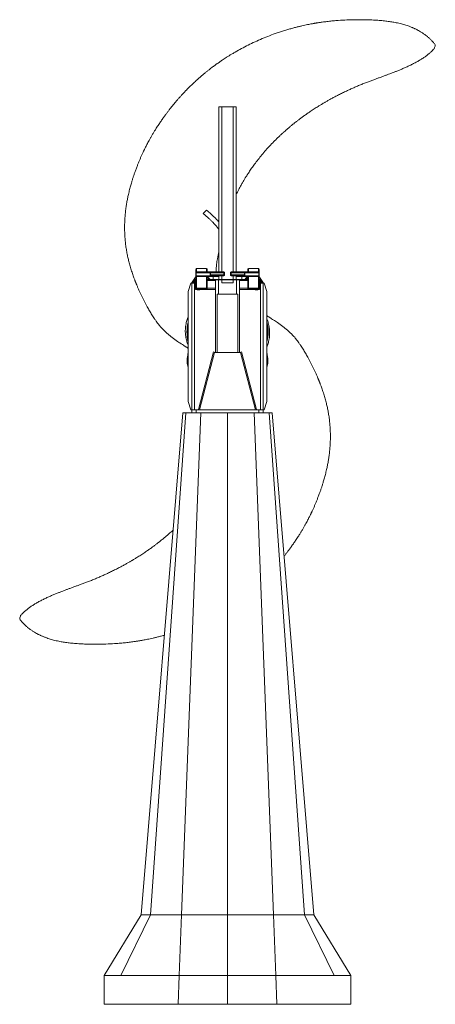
# Model space of a CAD drawing. Header units: millimetres. Extents: x 183 to 1625, y 50 to 3463.
import ezdxf

# ---------------------------------------------------------------- set-up
doc = ezdxf.new("R2010")
doc.units = ezdxf.units.MM

msp = doc.modelspace()

# ---------------------------------------------------------------- linework, layer by layer
at = {"color": 7, "linetype": 'Continuous', "lineweight": 15}
for p, q in [((1622.4, 3366.2), (1623.8, 3371.9)), ((873.7, 3161.6), (873.7, 2588.7)), ((873.7, 3161.6), (883.7, 3161.6)), ((883.7, 3161.6), (923.7, 3161.6)), ((883.7, 3161.6), (883.7, 2588.7)), ((923.7, 3161.6), (933.7, 3161.6)), ((923.7, 3161.6), (923.7, 2588.7)), ((933.7, 3161.6), (933.7, 2588.7)), ((831.3, 2802.9), (819.5, 2791.4)), ((793.7, 2586.1), (793.7, 2597.7)), ((796.7, 2600.7), (796.7, 2600.4)), ((796.7, 2600.7), (830.7, 2600.7)), ((796.7, 2600.4), (796.7, 2588.9)), ((830.7, 2600.4), (796.7, 2600.4)), ((830.7, 2600.4), (830.7, 2600.7)), ((830.7, 2588.9), (830.7, 2600.4)), ((833.7, 2597.7), (833.7, 2591.7)), ((973.7, 2591.7), (973.7, 2597.7)), ((976.7, 2600.7), (976.7, 2600.4)), ((976.7, 2600.7), (1010.7, 2600.7)), ((976.7, 2600.4), (976.7, 2588.9)), ((1010.7, 2600.4), (976.7, 2600.4)), ((1010.7, 2600.4), (1010.7, 2600.7)), ((1010.7, 2588.9), (1010.7, 2600.4)), ((1013.7, 2597.7), (1013.7, 2586.1)), ((788.1, 2563.3), (792.8, 2570.4)), ((789, 2110.2), (789, 2562.6)), ((789, 2562.6), (793, 2562.6)), ((793.7, 2564.5), (792.3, 2562.6)), ((793.7, 2562.6), (793, 2562.6)), ((793, 2562.6), (793, 2558.6)), ((793.7, 2586.1), (795.1, 2586.1)), ((793.7, 2576.1), (793.7, 2586.1)), ((793.7, 2572.4), (793.7, 2576.1)), ((793.7, 2572.4), (796.7, 2572.4)), ((793.7, 2532.2), (793.7, 2572.4)), ((795.1, 2586.1), (795.1, 2575.1)), ((795.2, 2586.1), (795.1, 2586.1)), ((796.7, 2588.9), (796.8, 2588.9)), ((796.7, 2575.1), (796.7, 2572.4)), ((830.7, 2572.4), (796.7, 2572.4)), ((796.7, 2572.4), (796.7, 2532.2)), ((796.8, 2588.9), (830.7, 2588.9)), ((798.6, 2575.4), (838.8, 2575.4)), ((843, 2585.7), (798.8, 2585.7)), ((800.4, 2588.7), (844.5, 2588.7)), ((830.7, 2588.7), (830.7, 2588.9)), ((830.7, 2572.4), (833.7, 2572.4)), ((830.7, 2532.2), (830.7, 2572.4)), ((833.7, 2572.4), (833.7, 2532.2)), ((862.5, 2562.6), (833.7, 2562.6)), ((834.7, 2574.1), (834.8, 2573.9)), ((834.8, 2573.9), (834.8, 2573.8)), ((834.8, 2573.8), (835.4, 2572.9)), ((835.4, 2572.9), (836, 2572.4)), ((853.7, 2572.4), (836, 2572.4)), ((890.7, 2575.4), (838.8, 2575.4)), ((843, 2576.8), (843, 2585.7)), ((844.5, 2585.7), (843, 2585.7)), ((844.5, 2578.4), (843, 2576.8)), ((844.5, 2585.7), (844.5, 2588.7)), ((844.5, 2588.7), (890.7, 2588.7)), ((890.7, 2585.7), (844.5, 2585.7)), ((844.5, 2585.7), (844.5, 2578.4)), ((844.5, 2578.4), (890.7, 2578.4)), ((853.7, 2575.4), (853.7, 2572.4)), ((869.7, 2572.4), (853.7, 2572.4)), ((853.7, 2572.4), (853.7, 2562.6)), ((862.5, 2562.6), (862.5, 2561.6)), ((862.5, 2562.6), (873.7, 2562.6)), ((862.5, 2310), (862.5, 2561.6)), ((862.5, 2561.6), (872.5, 2561.6)), ((869.7, 2575.4), (869.7, 2572.4)), ((872.5, 2562.1), (872.5, 2561.6)), ((934.9, 2562.1), (872.5, 2562.1)), ((872.5, 2511.9), (872.5, 2561.6)), ((872.5, 2561.6), (883.6, 2561.6)), ((873.7, 2575.4), (873.7, 2562.1)), ((883.6, 2561.6), (883.6, 2551.5)), ((923.8, 2561.6), (883.6, 2561.6)), ((883.7, 2575.4), (883.7, 2562.1)), ((890.7, 2588.7), (890.7, 2585.7)), ((893.7, 2585.7), (890.7, 2585.7)), ((890.7, 2578.4), (890.7, 2585.7)), ((893.7, 2578.4), (890.7, 2578.4)), ((890.7, 2575.4), (890.7, 2578.4)), ((893.7, 2585.7), (893.7, 2578.4)), ((913.7, 2578.4), (913.7, 2585.7)), ((913.7, 2585.7), (916.7, 2585.7)), ((916.7, 2578.4), (913.7, 2578.4)), ((916.7, 2585.7), (916.7, 2588.7)), ((916.7, 2588.7), (962.9, 2588.7)), ((916.7, 2585.7), (916.7, 2578.4)), ((962.9, 2585.7), (916.7, 2585.7)), ((916.7, 2575.4), (916.7, 2578.4)), ((916.7, 2578.4), (962.9, 2578.4)), ((968.6, 2575.4), (916.7, 2575.4)), ((923.7, 2575.4), (923.7, 2562.1)), ((923.8, 2561.6), (923.8, 2551.5)), ((923.8, 2561.6), (934.9, 2561.6)), ((933.7, 2575.4), (933.7, 2562.1)), ((933.7, 2562.6), (944.9, 2562.6)), ((934.9, 2562.1), (934.9, 2561.6)), ((934.9, 2561.6), (944.9, 2561.6)), ((934.9, 2561.6), (934.9, 2511.9)), ((937.7, 2575.4), (937.7, 2572.4)), ((953.7, 2572.4), (937.7, 2572.4)), ((973.7, 2562.6), (944.9, 2562.6)), ((944.9, 2562.6), (944.9, 2561.6)), ((944.9, 2310), (944.9, 2561.6)), ((953.7, 2575.4), (953.7, 2572.4)), ((971.4, 2572.4), (953.7, 2572.4)), ((953.7, 2562.6), (953.7, 2572.4)), ((962.9, 2585.7), (962.9, 2588.7)), ((962.9, 2588.7), (1007, 2588.7)), ((962.9, 2578.4), (962.9, 2585.7)), ((962.9, 2585.7), (964.4, 2585.7)), ((964.4, 2576.8), (962.9, 2578.4)), ((964.4, 2585.7), (964.4, 2576.8)), ((1008.6, 2585.7), (964.4, 2585.7)), ((1008.8, 2575.4), (968.6, 2575.4)), ((971.4, 2572.4), (972, 2572.9)), ((972, 2572.9), (972.6, 2573.8)), ((972.6, 2573.9), (972.7, 2574.1)), ((972.6, 2573.8), (972.6, 2573.9)), ((973.7, 2572.4), (976.7, 2572.4)), ((973.7, 2532.2), (973.7, 2572.4)), ((976.7, 2588.9), (976.7, 2588.7)), ((976.7, 2588.9), (1010.6, 2588.9)), ((1010.7, 2572.4), (976.7, 2572.4)), ((976.7, 2572.4), (976.7, 2532.2)), ((1010.6, 2588.9), (1010.7, 2588.9)), ((1010.7, 2572.4), (1010.7, 2575.1)), ((1010.7, 2572.4), (1013.7, 2572.4)), ((1010.7, 2532.2), (1010.7, 2572.4)), ((1012.3, 2586.1), (1012.2, 2586.1)), ((1012.3, 2575.1), (1012.3, 2586.1)), ((1012.3, 2586.1), (1013.7, 2586.1)), ((1013.7, 2586.1), (1013.7, 2576.1)), ((1013.7, 2576.1), (1013.7, 2572.4)), ((1013.7, 2572.4), (1013.7, 2532.2)), ((1015.1, 2562.6), (1013.7, 2564.5)), ((1014.4, 2562.6), (1013.7, 2562.6)), ((1014.4, 2562.6), (1014.4, 2558.6)), ((1014.4, 2562.6), (1018.4, 2562.6)), ((1014.6, 2570.4), (1019.3, 2563.3)), ((1018.4, 2562.6), (1018.4, 2110.2)), ((776.8, 2549.8), (766.8, 2520.6)), ((779.6, 2549.8), (776.8, 2549.8)), ((779, 2549.8), (783.3, 2556.3)), ((779.6, 2549.8), (789, 2549.8)), ((779.6, 2549.8), (779.6, 2110.2)), ((783.3, 2556.3), (783.4, 2556.4)), ((783.4, 2556.4), (783.4, 2556.4)), ((784.1, 2555.9), (785.9, 2554.7)), ((785.9, 2554.7), (784.4, 2552.5)), ((784.4, 2549.8), (784.4, 2552.5)), ((785.7, 2549.8), (785.9, 2554.7)), ((788.5, 2554.5), (785.9, 2554.7)), ((788.5, 2554.5), (788.4, 2549.8)), ((793.7, 2558.6), (793, 2558.6)), ((793, 2532.5), (793, 2558.6)), ((793, 2527.4), (793, 2532.5)), ((793, 2532.5), (793.7, 2532.5)), ((798.1, 2527.4), (793, 2527.4)), ((793.7, 2532.2), (796.7, 2532.2)), ((796.7, 2532.2), (830.7, 2532.2)), ((796.7, 2532.2), (796.7, 2529.2)), ((796.7, 2529.2), (830.7, 2529.2)), ((808.1, 2527.4), (798.1, 2527.4)), ((798.1, 2526.4), (798.1, 2527.4)), ((808.1, 2526.4), (798.1, 2526.4)), ((862.5, 2527.4), (808.1, 2527.4)), ((808.1, 2526.4), (808.1, 2527.4)), ((830.7, 2532.2), (833.7, 2532.2)), ((830.7, 2529.2), (830.7, 2532.2)), ((862.5, 2558.6), (833.7, 2558.6)), ((833.7, 2532.5), (862.5, 2532.5)), ((923.8, 2551.5), (883.6, 2551.5)), ((973.7, 2558.6), (944.9, 2558.6)), ((944.9, 2532.5), (973.7, 2532.5)), ((999.3, 2527.4), (944.9, 2527.4)), ((973.7, 2532.2), (976.7, 2532.2)), ((1010.7, 2532.2), (976.7, 2532.2)), ((976.7, 2532.2), (976.7, 2529.2)), ((976.7, 2529.2), (1010.7, 2529.2)), ((1009.3, 2527.4), (999.3, 2527.4)), ((999.3, 2526.4), (999.3, 2527.4)), ((1009.3, 2526.4), (999.3, 2526.4)), ((1014.4, 2527.4), (1009.3, 2527.4)), ((1009.3, 2526.4), (1009.3, 2527.4)), ((1010.7, 2532.2), (1013.7, 2532.2)), ((1010.7, 2529.2), (1010.7, 2532.2)), ((1014.4, 2558.6), (1013.7, 2558.6)), ((1013.7, 2532.5), (1014.4, 2532.5)), ((1014.4, 2532.5), (1014.4, 2558.6)), ((1014.4, 2532.5), (1014.4, 2527.4)), ((1018.4, 2549.8), (1027.8, 2549.8)), ((1021.5, 2554.7), (1018.9, 2554.5)), ((1019, 2549.8), (1018.9, 2554.5)), ((1021.5, 2554.7), (1023.3, 2555.9)), ((1023, 2552.5), (1021.5, 2554.7)), ((1021.5, 2554.7), (1021.7, 2549.8)), ((1023, 2552.5), (1023, 2549.8)), ((1024, 2556.4), (1024, 2556.4)), ((1024, 2556.4), (1024.1, 2556.3)), ((1024.1, 2556.3), (1028.4, 2549.8)), ((1027.8, 2549.8), (1030.6, 2549.8)), ((1027.8, 2549.8), (1027.8, 2110.2)), ((1030.6, 2549.8), (1040.6, 2520.6)), ((766.8, 2139.3), (766.8, 2520.6)), ((867.5, 2310), (867.5, 2511.9)), ((867.5, 2511.9), (939.9, 2511.9)), ((939.9, 2511.9), (939.9, 2310)), ((1040.6, 2139.3), (1040.6, 2520.6)), ((803.1, 2111.9), (854.7, 2311.6)), ((806.6, 2111.2), (858.4, 2310)), ((854.7, 2311.6), (860.9, 2310)), ((858.4, 2310), (949, 2310)), ((946.5, 2310), (952.7, 2311.6)), ((949, 2310), (1000.8, 2111.2)), ((1004.3, 2111.9), (952.7, 2311.6)), ((766.8, 2139.3), (776.8, 2110.2)), ((1040.6, 2139.3), (1030.6, 2110.2)), ((604.6, 360.1), (748.7, 2100.1)), ((758.7, 2100.1), (636.2, 360.1)), ((811.2, 2100.1), (744.6, 360.1)), ((748.7, 2100.1), (758.7, 2100.1)), ((758.7, 2100.1), (811.2, 2100.1)), ((776.8, 2110.2), (779.6, 2110.2)), ((779.6, 2110.2), (780, 2110.2)), ((780, 2100.1), (780, 2110.2)), ((795.1, 2110.2), (780, 2110.2)), ((795.1, 2100.1), (795.1, 2110.2)), ((1012.3, 2110.2), (795.1, 2110.2)), ((803.1, 2111.9), (806.6, 2111)), ((1000.8, 2111.2), (806.6, 2111.2)), ((806.6, 2110.2), (806.6, 2111.2)), ((811.2, 2100.1), (903.7, 2100.1)), ((903.7, 2100.1), (903.7, 360.1)), ((903.7, 2100.1), (996.2, 2100.1)), ((996.2, 2100.1), (1062.8, 360.1)), ((996.2, 2100.1), (1048.7, 2100.1)), ((1000.8, 2111), (1004.3, 2111.9)), ((1000.8, 2110.2), (1000.8, 2111.2)), ((1012.3, 2100.1), (1012.3, 2110.2)), ((1027.4, 2110.2), (1012.3, 2110.2)), ((1027.4, 2100.1), (1027.4, 2110.2)), ((1027.4, 2110.2), (1027.8, 2110.2)), ((1030.6, 2110.2), (1027.8, 2110.2)), ((1048.7, 2100.1), (1171.2, 360.1)), ((1048.7, 2100.1), (1058.7, 2100.1)), ((1058.7, 2100.1), (1202.8, 360.1)), ((185, 1395.1), (183.6, 1389.4)), ((604.6, 360.1), (476.2, 150.1)), ((636.2, 360.1), (534.1, 150.1)), ((604.6, 360.1), (636.2, 360.1)), ((636.2, 360.1), (744.6, 360.1)), ((744.6, 360.1), (736.5, 150.1)), ((744.6, 360.1), (903.7, 360.1)), ((903.7, 360.1), (903.7, 150.1)), ((903.7, 360.1), (1062.8, 360.1)), ((1062.8, 360.1), (1070.9, 150.1)), ((1062.8, 360.1), (1171.2, 360.1)), ((1171.2, 360.1), (1273.3, 150.1)), ((1171.2, 360.1), (1202.8, 360.1)), ((1202.8, 360.1), (1331.2, 150.1)), ((476.2, 150.1), (476.2, 50.1)), ((476.2, 150.1), (534.1, 150.1)), ((534.1, 150.1), (736.5, 150.1)), ((736.5, 150.1), (732.7, 50.1)), ((736.5, 150.1), (903.7, 150.1)), ((903.7, 150.1), (903.7, 50.1)), ((903.7, 150.1), (1070.9, 150.1)), ((1070.9, 150.1), (1074.7, 50.1)), ((1070.9, 150.1), (1273.3, 150.1)), ((1273.3, 150.1), (1331.2, 150.1)), ((1331.2, 150.1), (1331.2, 50.1)), ((476.2, 50.1), (732.7, 50.1)), ((732.7, 50.1), (903.7, 50.1)), ((903.7, 50.1), (1074.7, 50.1)), ((1074.7, 50.1), (1331.2, 50.1))]:
    msp.add_line(p, q, dxfattribs=at)
at = {"color": 7, "linetype": 'Continuous', "lineweight": 15, "flags": 128}
for points in [[(788.1, 2563.3), (788, 2563), (788, 2562.7), (788.2, 2562.3), (788.5, 2561.9), (788.9, 2561.5), (789, 2561.4)], [(798.8, 2585.7), (798.9, 2586.2), (799, 2586.8), (799.1, 2587.3), (799.3, 2587.8), (799.5, 2588.2), (799.8, 2588.4), (800.1, 2588.6), (800.4, 2588.7)], [(844.5, 2588.7), (844.2, 2588.6), (843.9, 2588.4), (843.7, 2588.2), (843.4, 2587.8), (843.2, 2587.3), (843.1, 2586.8), (843, 2586.2), (843, 2585.7)], [(964.4, 2585.7), (964.4, 2586.2), (964.3, 2586.8), (964.2, 2587.3), (964, 2587.8), (963.7, 2588.2), (963.5, 2588.4), (963.2, 2588.6), (962.9, 2588.7)], [(1007, 2588.7), (1007.3, 2588.6), (1007.6, 2588.4), (1007.9, 2588.2), (1008.1, 2587.8), (1008.3, 2587.3), (1008.4, 2586.8), (1008.5, 2586.2), (1008.6, 2585.7)], [(1018.4, 2561.4), (1018.5, 2561.5), (1018.9, 2561.9), (1019.2, 2562.3), (1019.4, 2562.7), (1019.4, 2563), (1019.3, 2563.3)], [(783.4, 2556.4), (783.8, 2556.7), (784.4, 2557), (785.2, 2557), (786, 2556.7), (786.8, 2556.4), (787.5, 2555.8), (788.1, 2555.2), (788.5, 2554.5)], [(784.1, 2555.9), (784, 2556.1), (784, 2556.2), (783.9, 2556.4), (783.8, 2556.4), (783.7, 2556.5), (783.6, 2556.5), (783.5, 2556.4), (783.4, 2556.4)], [(1018.9, 2554.5), (1019.3, 2555.2), (1019.9, 2555.8), (1020.6, 2556.4), (1021.4, 2556.7), (1022.2, 2557), (1023, 2557), (1023.6, 2556.7), (1024, 2556.4)], [(1023.3, 2555.9), (1023.4, 2556.1), (1023.4, 2556.2), (1023.5, 2556.4), (1023.6, 2556.4), (1023.7, 2556.5), (1023.8, 2556.5), (1023.9, 2556.4), (1024, 2556.4)]]:
    msp.add_lwpolyline(points, dxfattribs=at)
at = {"color": 7, "linetype": 'Continuous', "lineweight": 15}
for centre, radius, start, end in [((796.7, 2597.7), 3, 90, 180), ((796.6, 2597.5), 2.9, 87.9548, 177.7972), ((830.7, 2597.7), 3, 0, 90), ((830.8, 2597.5), 2.9, 2.2028, 92.0452), ((976.7, 2597.7), 3, 90, 180), ((976.6, 2597.5), 2.9, 87.9548, 177.7972), ((1010.7, 2597.7), 3, 0, 90), ((1010.8, 2597.5), 2.9, 2.2028, 92.0452), ((795.1, 2569.6), 2.38, 159.7064, 234.5029), ((796.6, 2586), 2.9, 87.9548, 177.7972), ((799.2, 2585.6), 4.1, 127.7912, 173.6349), ((799.3, 2585.6), 4.1, 127.7912, 173.6349), ((836.7, 2591.7), 3, 180, 270), ((836.7, 2572.4), 3, 90, 180), ((832.3, 2574.2), 3.34, 295.1241, 337.0621), ((832.5, 2573.5), 3.73, 289.1413, 342.1349), ((832.6, 2575.6), 2.72, 295.7378, 321.0319), ((832.6, 2575.5), 2.76, 295.5068, 322.904), ((832.6, 2575.9), 2.77, 297.43, 317.9562), ((837.1, 2572.5), 2.85, 90.3592, 146.7085), ((837.2, 2572.5), 2.89, 90.3256, 149.4582), ((869.7, 2578.4), 6, 270, 311.8103), ((890.7, 2585.7), 3, 0, 90), ((890.7, 2578.4), 3, 270, 0), ((916.7, 2585.7), 3, 90, 180), ((916.7, 2578.4), 3, 180, 270), ((937.7, 2578.4), 6, 228.1897, 270), ((970.2, 2572.5), 2.89, 30.5418, 89.6744), ((970.3, 2572.5), 2.85, 33.2915, 89.6408), ((970.7, 2591.7), 3, 270, 0), ((970.7, 2572.4), 3, 0, 90), ((974.9, 2573.5), 3.73, 197.8651, 250.8587), ((975.1, 2574.2), 3.34, 202.9379, 244.8759), ((974.8, 2575.6), 2.72, 218.9681, 244.2622), ((974.8, 2575.5), 2.76, 217.096, 244.4932), ((974.8, 2575.9), 2.77, 222.0438, 242.57), ((1008.1, 2585.6), 4.1, 6.3651, 52.2088), ((1008.2, 2585.6), 4.1, 6.3651, 52.2088), ((1010.8, 2586), 2.9, 2.2028, 92.0452), ((1012.3, 2569.6), 2.38, 305.4971, 20.2936), ((796.7, 2532.2), 3, 180, 270), ((830.7, 2532.2), 3, 270, 0), ((976.7, 2532.2), 3, 180, 270), ((1010.7, 2532.2), 3, 270, 0), ((903.7, 2380.7), 140.7, 166.5142, 180), ((903.7, 2380.7), 139.8, 168.3462, 180), ((903.7, 2380.7), 138.2, 172.0423, 180), ((903.7, 2380.7), 140.8, 346.5142, 13.4858), ((903.7, 2380.7), 139.8, 348.3462, 11.6538), ((903.7, 2380.7), 138.2, 353.9151, 7.9577), ((903.7, 2380.7), 140.7, 180, 193.4858), ((903.7, 2380.7), 139.8, 180, 191.6538), ((903.7, 2380.7), 138.2, 180, 186.0849), ((903.7, 2370.7), 137.5, 174.5097, 185.4903), ((903.7, 2370.7), 137.5, 354.5097, 5.4903)]:
    msp.add_arc(centre, radius, start, end, dxfattribs=at)
for centre, major_axis, ratio, start_param, end_param in [((798.8, 2591.7), (9.84, 0), 0.61, 4.331883, 4.712389), ((798.6, 2572.4), (4.92, 0), 0.61, 1.570796, 1.971428), ((800.4, 2591.7), (9.84, 0), 0.305, 4.331883, 4.712389), ((830.7, 2591.7), (3, 0), 0.928477, 4.712389, 6.283185), ((836.7, 2572.4), (6, 0), 0.5, 1.570796, 3.141593), ((838.8, 2578.4), (4.92, 0), 0.61, 4.712389, 5.735445), ((968.6, 2578.4), (4.92, 0), 0.61, 3.689333, 4.712389), ((970.7, 2572.4), (6, 0), 0.5, 0, 1.570796), ((976.7, 2591.7), (3, 0), 0.928477, 3.141593, 4.712389), ((1007, 2591.7), (9.84, 0), 0.305, 4.712389, 5.092895), ((1008.6, 2591.7), (9.84, 0), 0.61, 4.712389, 5.092895), ((1008.8, 2572.4), (4.92, 0), 0.61, 1.170165, 1.570796), ((783.3, 2550.9), (0.33, 5.61), 0.185643, 0.248605, 0.304054), ((783.3, 2550.9), (0.33, 5.61), 0.185643, 5.016443, 5.815793), ((1024.1, 2550.9), (-0.33, 5.61), 0.185643, 0.467392, 1.266742), ((1024.1, 2550.9), (-0.33, 5.61), 0.185643, 5.979131, 6.03458)]:
    msp.add_ellipse(centre, major_axis=major_axis, ratio=ratio, start_param=start_param, end_param=end_param, dxfattribs=at)
for points, knots in [([(1624.7, 3375.9), (1622.5, 3378.7), (1618.1, 3384.2), (1611.2, 3391.7), (1604.2, 3398.5), (1597.3, 3404.5), (1589.9, 3410.4), (1582.1, 3416), (1574.1, 3421), (1566.9, 3425.2), (1560.9, 3428.4), (1556.1, 3430.8), (1552.3, 3432.6), (1548.7, 3434.2), (1545.1, 3435.7), (1541.2, 3437.4), (1536.2, 3439.3), (1530.1, 3441.5), (1522.7, 3444), (1515, 3446.3), (1506.6, 3448.6), (1498.1, 3450.7), (1489.4, 3452.6), (1481.3, 3454.2), (1473.4, 3455.6), (1465.3, 3456.8), (1456.9, 3458), (1448.3, 3459), (1436, 3460.2), (1419.7, 3461.5), (1399.3, 3462.5), (1375.3, 3463.1), (1348.1, 3463.1), (1318.1, 3462.3), (1295.2, 3461), (1279.4, 3459.8), (1270.6, 3459), (1261.8, 3458.2), (1253.1, 3457.2), (1244.5, 3456.2), (1236.5, 3455.2), (1229.4, 3454.2), (1223.4, 3453.3), (1218.5, 3452.6), (1214.7, 3452), (1211.6, 3451.5), (1209.3, 3451.1), (1207.1, 3450.7), (1204.3, 3450.2), (1200.6, 3449.6), (1195.5, 3448.7), (1189.1, 3447.5), (1181, 3445.9), (1171.9, 3444), (1161.9, 3441.8), (1151, 3439.2), (1139.3, 3436.3), (1126.4, 3432.9), (1112.6, 3428.9), (1098.2, 3424.6), (1083.6, 3419.9), (1065.2, 3413.5), (1043.2, 3405.3), (1017.8, 3394.9), (993.2, 3383.8), (969.5, 3372.3), (946.9, 3360.3), (929.1, 3350.2), (915.8, 3342.3), (907, 3336.8), (899, 3331.8), (891.9, 3327.1), (885.8, 3323.1), (880.6, 3319.6), (876.3, 3316.6), (872.7, 3314.1), (869.5, 3311.8), (866.5, 3309.7), (863.1, 3307.3), (859.2, 3304.4), (854.6, 3301), (849.1, 3296.9), (842.8, 3292.1), (835.7, 3286.5), (827.8, 3280.1), (819.2, 3273), (810.1, 3265.3), (801, 3257.3), (791.2, 3248.4), (781.1, 3239), (770.9, 3229), (761.7, 3219.7), (753.4, 3211.1), (746.1, 3203.3), (739.5, 3196.1), (733.3, 3189.1), (727.2, 3182), (721.2, 3175), (715.4, 3168), (709.8, 3161), (704.1, 3153.9), (698.4, 3146.4), (692.4, 3138.4), (685.9, 3129.5), (678.8, 3119.7), (671.1, 3108.7), (662.9, 3096.5), (655.7, 3085.2), (649.3, 3075.1), (644, 3066.3), (638.9, 3057.5), (634, 3049), (629.7, 3041.1), (625.9, 3033.9), (622.5, 3027.4), (619.7, 3021.8), (617.4, 3017.3), (615.7, 3013.8), (614.5, 3011.3), (613.4, 3009.1), (612.2, 3006.5), (610.7, 3003.3), (608.8, 2999.3), (606.8, 2994.8), (604.6, 2990), (602.4, 2985.1), (600.3, 2980.2), (597.5, 2973.5), (594, 2965), (589.6, 2953.9), (585.4, 2942.7), (581.4, 2931.5), (577.8, 2921.1), (574.5, 2911), (570.9, 2899.3), (567, 2885.7), (562.9, 2870), (559.3, 2854.6), (556.2, 2839.6), (553.6, 2825.1), (551.3, 2809.8), (549.3, 2793.6), (547.8, 2776.4), (546.9, 2758.7), (546.6, 2740.7), (547, 2722.8), (548, 2705.1), (549.7, 2687.8), (552, 2671), (554.7, 2654.7), (557.9, 2639.3), (561, 2626.6), (563.7, 2616.4), (566, 2608.3), (568.4, 2600), (571.1, 2591.7), (573.8, 2583.5), (576.6, 2575.6), (579, 2568.9), (580.9, 2563.7), (582.5, 2559.6), (583.8, 2556.2), (584.9, 2553.4), (585.8, 2551.2), (586.5, 2549.4), (587.3, 2547.5), (588.2, 2545.2), (589.5, 2542.1), (591.1, 2538.3), (593, 2533.8), (595.2, 2528.7), (599.6, 2518.9), (606.3, 2504.5), (615.6, 2486), (624.6, 2469.3), (633.2, 2454.1), (641.6, 2440.3), (649.3, 2428.3), (655.9, 2418.6), (661.1, 2411.4), (666, 2405), (670.7, 2399.1), (675.2, 2393.8), (680, 2388.8), (684.7, 2384.2), (689.6, 2379.8), (694.3, 2375.6), (698.3, 2372.3), (701.8, 2369.5), (705, 2366.9), (708.8, 2363.9), (712.9, 2360.7), (717.4, 2357.2), (722, 2353.8), (726.5, 2350.6), (731.3, 2347.2), (736.9, 2343.4), (743.6, 2339.1), (749.3, 2335.5), (753.9, 2332.6), (757.2, 2330.5), (760.5, 2328.5), (763.4, 2326.6), (765.5, 2325.3), (766.6, 2324.6), (766.8, 2324.5)], [0, 0, 0, 0, 0.005558, 0.010803, 0.015766, 0.02047, 0.024937, 0.030207, 0.035054, 0.039312, 0.042985, 0.045346, 0.04742, 0.049384, 0.051265, 0.053353, 0.055835, 0.059272, 0.06327, 0.067512, 0.071538, 0.07634, 0.080774, 0.084837, 0.088834, 0.092952, 0.097192, 0.101554, 0.106038, 0.115816, 0.126094, 0.136783, 0.151998, 0.167099, 0.182148, 0.186581, 0.191015, 0.195453, 0.199896, 0.204337, 0.208455, 0.212076, 0.215198, 0.217569, 0.219533, 0.221088, 0.222232, 0.223078, 0.224543, 0.226488, 0.22877, 0.232318, 0.236436, 0.241139, 0.246452, 0.251939, 0.258009, 0.264699, 0.272034, 0.279738, 0.287439, 0.295127, 0.309141, 0.322986, 0.336583, 0.349855, 0.362736, 0.375163, 0.380816, 0.386053, 0.390808, 0.395081, 0.398869, 0.401887, 0.404507, 0.406729, 0.408559, 0.41038, 0.41242, 0.414792, 0.41768, 0.42109, 0.425106, 0.429663, 0.43476, 0.440395, 0.446566, 0.452784, 0.458696, 0.466461, 0.473635, 0.48022, 0.486216, 0.491625, 0.496386, 0.501031, 0.505732, 0.510489, 0.514948, 0.51946, 0.524026, 0.528657, 0.533662, 0.539185, 0.545233, 0.552, 0.559342, 0.567275, 0.572234, 0.577409, 0.582693, 0.587605, 0.592162, 0.596262, 0.599899, 0.603066, 0.60576, 0.607529, 0.608921, 0.609946, 0.611271, 0.613219, 0.615322, 0.617867, 0.620639, 0.623352, 0.626002, 0.628588, 0.634431, 0.639909, 0.646542, 0.652509, 0.657823, 0.663094, 0.668618, 0.67626, 0.684398, 0.693072, 0.700087, 0.70747, 0.715249, 0.723456, 0.732129, 0.741136, 0.750284, 0.759298, 0.768151, 0.776968, 0.785547, 0.793843, 0.801825, 0.809436, 0.813601, 0.817845, 0.822203, 0.826622, 0.831078, 0.835404, 0.839311, 0.841786, 0.84397, 0.845843, 0.847386, 0.848585, 0.849431, 0.85036, 0.851631, 0.853311, 0.855406, 0.857916, 0.860795, 0.863743, 0.874322, 0.88489, 0.895365, 0.903225, 0.911526, 0.920047, 0.924929, 0.929489, 0.933631, 0.937229, 0.940941, 0.944382, 0.947756, 0.951167, 0.954519, 0.957541, 0.959261, 0.96143, 0.963962, 0.966724, 0.969518, 0.972754, 0.975526, 0.977952, 0.981811, 0.985845, 0.990218, 0.992193, 0.994212, 0.99626, 0.998063, 0.999524, 1, 1, 1, 1]), ([(933.7, 2856.3), (933.8, 2856.6), (936.7, 2862.6), (942.3, 2873.7), (949, 2886.2), (953.9, 2894.8), (956.9, 2900.1), (959.8, 2905.1), (962.7, 2909.9), (965.3, 2914.2), (967.6, 2917.8), (969.5, 2920.9), (971.3, 2923.7), (973.6, 2927.3), (976.6, 2932), (980.6, 2938), (985.1, 2944.6), (989.9, 2951.5), (997, 2961.4), (1006.8, 2974.5), (1019.6, 2990.7), (1033.3, 3007), (1045.5, 3020.6), (1055.7, 3031.5), (1063.8, 3039.8), (1072, 3048.1), (1080.4, 3056.3), (1088.9, 3064.2), (1096.5, 3071.2), (1103.1, 3077.1), (1108.4, 3081.7), (1113, 3085.7), (1117, 3089.1), (1120.4, 3092), (1124.1, 3095), (1128.4, 3098.6), (1133.7, 3102.9), (1140, 3107.9), (1147.2, 3113.5), (1155.3, 3119.7), (1164.2, 3126.3), (1174, 3133.3), (1183, 3139.5), (1190.9, 3144.9), (1197.5, 3149.3), (1204.4, 3153.8), (1211.2, 3158.2), (1217.5, 3162.2), (1223, 3165.6), (1227.5, 3168.3), (1231.2, 3170.5), (1234.3, 3172.4), (1237.5, 3174.3), (1241, 3176.4), (1245.1, 3178.7), (1249.4, 3181.2), (1256, 3184.9), (1264.9, 3189.9), (1276.5, 3196.1), (1289.1, 3202.6), (1302.5, 3209.2), (1315.8, 3215.6), (1328.9, 3221.6), (1341.7, 3227.3), (1355.2, 3233.1), (1369, 3238.8), (1382.6, 3244.2), (1395.5, 3249.2), (1407.8, 3253.8), (1419.3, 3258), (1430.8, 3262.2), (1441.9, 3266.3), (1452.5, 3270.2), (1462, 3273.7), (1470.9, 3277.1), (1479.8, 3280.5), (1489.5, 3284.3), (1500.2, 3288.6), (1511.8, 3293.4), (1523.9, 3298.7), (1536.3, 3304.5), (1548.7, 3310.6), (1560.6, 3317), (1571.7, 3323.4), (1581.9, 3329.9), (1589.9, 3335.4), (1595.9, 3339.9), (1600.3, 3343.4), (1604.4, 3346.8), (1608.1, 3350.1), (1610.6, 3352.4), (1612.3, 3354), (1613.4, 3355), (1614.8, 3356.4), (1616.7, 3358.3), (1619.1, 3360.9), (1620.9, 3362.8), (1621.8, 3363.9)], [0, 0, 0, 0, 0.001125, 0.022507, 0.042574, 0.049565, 0.056402, 0.063085, 0.069612, 0.075497, 0.080308, 0.084158, 0.087651, 0.091761, 0.098725, 0.106978, 0.116281, 0.125848, 0.135616, 0.158145, 0.181678, 0.206087, 0.230757, 0.243957, 0.257205, 0.270498, 0.283834, 0.29721, 0.310186, 0.319249, 0.327265, 0.334236, 0.340163, 0.345051, 0.349628, 0.356269, 0.36412, 0.373287, 0.383726, 0.395281, 0.407925, 0.421648, 0.436445, 0.445196, 0.454275, 0.46368, 0.473292, 0.481914, 0.489236, 0.495268, 0.50002, 0.503754, 0.507753, 0.512482, 0.517904, 0.523678, 0.529715, 0.543535, 0.558571, 0.574718, 0.591759, 0.60974, 0.62504, 0.641047, 0.657814, 0.675165, 0.69193, 0.707651, 0.722582, 0.736647, 0.749783, 0.76414, 0.777051, 0.78848, 0.798777, 0.809526, 0.820894, 0.834537, 0.848912, 0.86397, 0.879652, 0.895777, 0.911266, 0.925888, 0.939671, 0.952741, 0.95919, 0.965607, 0.972173, 0.977469, 0.982626, 0.984089, 0.98554, 0.987775, 0.990935, 0.995014, 1, 1, 1, 1]), ([(1621.8, 3363.9), (1621.8, 3363.9), (1621.8, 3363.9), (1621.9, 3364.3), (1622.1, 3364.9), (1622.2, 3365.7), (1622.4, 3366.1), (1622.4, 3366.2)], [0, 0, 0, 0, 0.142979, 0.400327, 0.656961, 0.91431, 1, 1, 1, 1]), ([(1623.8, 3371.9), (1623.9, 3372.4), (1624, 3373.2), (1624.3, 3374.4), (1624.6, 3375.3), (1624.7, 3375.9), (1624.7, 3375.9), (1624.7, 3375.9)], [0, 0, 0, 0, 0.214925, 0.42985, 0.644775, 0.8597, 1, 1, 1, 1]), ([(873.7, 2762.4), (872.1, 2764.2), (868, 2768.9), (860.7, 2776.2), (851.7, 2784.8), (841.8, 2793.7), (834.9, 2799.8), (831.3, 2802.9)], [0, 0, 0, 0, 0.12363, 0.318818, 0.529746, 0.756607, 1, 1, 1, 1]), ([(819.5, 2791.4), (822.5, 2788.7), (828.4, 2783.6), (836.8, 2776.1), (844.3, 2769.1), (850.9, 2762.7), (856.2, 2757.3), (860.4, 2752.7), (863.7, 2748.9), (866.5, 2745.5), (869, 2742.4), (871.4, 2739.2), (872.9, 2737), (873.7, 2735.9)], [0, 0, 0, 0, 0.157746, 0.302211, 0.433196, 0.550697, 0.65479, 0.727264, 0.79166, 0.848095, 0.896689, 0.945655, 1, 1, 1, 1]), ([(864.8, 2588.7), (864.8, 2589), (864.6, 2591.5), (864.6, 2596), (864.7, 2601.8), (865, 2607), (865.4, 2611.4), (865.8, 2615.4), (866.3, 2619.2), (866.9, 2623.4), (867.7, 2628.2), (868.6, 2633.6), (869.7, 2639.5), (870.9, 2645.6), (872.1, 2651.5), (873, 2656.1), (873.5, 2658.7), (873.7, 2659.6)], [0, 0, 0, 0, 0.013366, 0.105437, 0.186137, 0.256192, 0.324704, 0.372837, 0.424631, 0.484313, 0.552027, 0.627862, 0.711866, 0.803719, 0.889975, 0.96043, 1, 1, 1, 1]), ([(783.4, 2556.4), (783.5, 2556.5), (784, 2557.2), (785, 2558.7), (786.5, 2560.9), (787.5, 2562.5), (788.1, 2563.3)], [0, 0, 0, 0, 0.092088, 0.330683, 0.654122, 1, 1, 1, 1]), ([(792.8, 2570.4), (793, 2570.7), (793.4, 2571.3), (793.7, 2572.3), (793.7, 2572.9), (793.7, 2573.2)], [0, 0, 0, 0, 0.2428819, 0.6177562, 1, 1, 1, 1]), ([(793.7, 2576.1), (793.7, 2576.1), (793.7, 2576.1), (793.7, 2576), (793.8, 2575.7), (794.3, 2575.4), (794.9, 2575.2), (795.1, 2575.1)], [0, 0, 0, 0, 0.004289, 0.057238, 0.329457, 0.664391, 1, 1, 1, 1]), ([(795.1, 2575.1), (795.5, 2575), (796, 2575), (796.5, 2575.1), (796.7, 2575.1)], [0, 0, 0, 0, 0.672094, 1, 1, 1, 1]), ([(840.2, 2562.6), (839.9, 2562.9), (838.4, 2564.4), (836.1, 2566.8), (834.5, 2568.7), (833.7, 2569.5)], [0, 0, 0, 0, 0.116328, 0.586307, 1, 1, 1, 1]), ([(836, 2572.4), (836.8, 2571.3), (838.3, 2569.1), (840.8, 2565.8), (842.5, 2563.5), (843.2, 2562.6)], [0, 0, 0, 0, 0.370583, 0.75473, 1, 1, 1, 1]), ([(964.2, 2562.6), (964.5, 2563), (965.9, 2564.9), (967.9, 2567.4), (970, 2570.3), (970.9, 2571.7), (971.4, 2572.4)], [0, 0, 0, 0, 0.0996344, 0.52118, 0.758809, 1, 1, 1, 1]), ([(973.7, 2569.5), (973.3, 2569), (972.3, 2567.9), (970.1, 2565.7), (968.3, 2563.8), (967.2, 2562.6)], [0, 0, 0, 0, 0.241252, 0.540204, 1, 1, 1, 1]), ([(1010.7, 2575.1), (1011.1, 2575), (1011.7, 2574.9), (1012.2, 2575), (1012.3, 2575.1)], [0, 0, 0, 0, 0.82342, 1, 1, 1, 1]), ([(1012.3, 2575.1), (1012.5, 2575.2), (1013.1, 2575.4), (1013.6, 2575.7), (1013.7, 2576), (1013.7, 2576.1), (1013.7, 2576.1), (1013.7, 2576.1)], [0, 0, 0, 0, 0.335609, 0.670543, 0.942762, 0.995711, 1, 1, 1, 1]), ([(1013.7, 2573.2), (1013.7, 2572.8), (1013.7, 2572), (1014.3, 2571), (1014.6, 2570.4)], [0, 0, 0, 0, 0.464411, 1, 1, 1, 1]), ([(1019.3, 2563.3), (1019.9, 2562.5), (1020.9, 2560.9), (1022.4, 2558.7), (1023.4, 2557.2), (1023.9, 2556.5), (1024, 2556.4)], [0, 0, 0, 0, 0.345878, 0.669317, 0.907912, 1, 1, 1, 1]), ([(789, 2556), (788.9, 2555.6), (788.7, 2555.1), (788.5, 2554.6), (788.5, 2554.5)], [0, 0, 0, 0, 0.6844022, 1, 1, 1, 1]), ([(1018.9, 2554.5), (1018.9, 2554.6), (1018.7, 2555.1), (1018.5, 2555.6), (1018.4, 2556)], [0, 0, 0, 0, 0.315598, 1, 1, 1, 1]), ([(766.8, 2334.9), (766.3, 2336.3), (764, 2342.2), (761.7, 2351.1), (759.4, 2361.2), (758.2, 2369.2), (757.4, 2377.5), (757.2, 2386.1), (757.7, 2395.5), (758.9, 2404.7), (760.6, 2413.2), (762.5, 2420.7), (764.6, 2427.2), (766.1, 2431.3), (766.8, 2433.3)], [0, 0, 0, 0, 0.044394, 0.180703, 0.261015, 0.341653, 0.411255, 0.502101, 0.593729, 0.687606, 0.782238, 0.858065, 0.930971, 1, 1, 1, 1]), ([(1099.9, 1603.2), (1101, 1604.6), (1104, 1608.4), (1109, 1614.9), (1115, 1622.9), (1121.5, 1631.8), (1128.6, 1641.7), (1136.3, 1652.6), (1144.5, 1664.8), (1151.7, 1676.1), (1158.1, 1686.3), (1163.4, 1695), (1168.5, 1703.8), (1173.4, 1712.4), (1177.7, 1720.3), (1181.5, 1727.5), (1184.9, 1733.9), (1187.7, 1739.5), (1190, 1744), (1191.7, 1747.5), (1192.9, 1750), (1194, 1752.3), (1195.2, 1754.8), (1196.7, 1758.1), (1198.6, 1762), (1200.6, 1766.5), (1202.8, 1771.3), (1205, 1776.2), (1207.1, 1781.1), (1209.9, 1787.8), (1213.4, 1796.3), (1217.8, 1807.4), (1222, 1818.6), (1226, 1829.8), (1229.6, 1840.2), (1232.9, 1850.4), (1236.5, 1862), (1240.4, 1875.6), (1244.5, 1891.3), (1248.1, 1906.7), (1251.2, 1921.7), (1253.8, 1936.2), (1256.1, 1951.5), (1258.1, 1967.8), (1259.6, 1984.9), (1260.5, 2002.6), (1260.8, 2020.7), (1260.4, 2038.6), (1259.4, 2056.2), (1257.7, 2073.5), (1255.4, 2090.4), (1252.7, 2106.6), (1249.5, 2122), (1246.4, 2134.7), (1243.7, 2145), (1241.4, 2153.1), (1239, 2161.3), (1236.3, 2169.6), (1233.6, 2177.9), (1230.8, 2185.8), (1228.4, 2192.4), (1226.5, 2197.7), (1224.9, 2201.7), (1223.6, 2205.1), (1222.5, 2207.9), (1221.6, 2210.1), (1220.9, 2211.9), (1220.1, 2213.8), (1219.2, 2216.2), (1217.9, 2219.2), (1216.3, 2223), (1214.4, 2227.6), (1212.2, 2232.6), (1207.8, 2242.4), (1201.1, 2256.8), (1191.8, 2275.3), (1182.8, 2292), (1174.2, 2307.2), (1165.8, 2321.1), (1158.1, 2333), (1151.5, 2342.7), (1146.3, 2349.9), (1141.4, 2356.4), (1136.7, 2362.2), (1132.2, 2367.5), (1127.4, 2372.5), (1122.7, 2377.1), (1117.8, 2381.5), (1113.1, 2385.7), (1109.1, 2389), (1105.6, 2391.8), (1102.4, 2394.4), (1098.6, 2397.4), (1094.5, 2400.6), (1090, 2404.1), (1085.4, 2407.5), (1080.9, 2410.7), (1076.1, 2414.1), (1070.5, 2417.9), (1063.8, 2422.3), (1058.1, 2425.8), (1053.5, 2428.7), (1050.2, 2430.8), (1046.9, 2432.9), (1044, 2434.7), (1041.9, 2436), (1040.8, 2436.7), (1040.6, 2436.8)], [0, 0, 0, 0, 0.005698, 0.015373, 0.025829, 0.037366, 0.050001, 0.064136, 0.079475, 0.096048, 0.106407, 0.117218, 0.128256, 0.138517, 0.148035, 0.156599, 0.164196, 0.170812, 0.176438, 0.180133, 0.183041, 0.185182, 0.187952, 0.192022, 0.196416, 0.201732, 0.207525, 0.213192, 0.218727, 0.224131, 0.236336, 0.24778, 0.261635, 0.2741, 0.2852, 0.296211, 0.307752, 0.323716, 0.340714, 0.358834, 0.373491, 0.388914, 0.405164, 0.422309, 0.440426, 0.459244, 0.478354, 0.497184, 0.515677, 0.534095, 0.552016, 0.569347, 0.586021, 0.601919, 0.610619, 0.619484, 0.628588, 0.63782, 0.647128, 0.656162, 0.664321, 0.669489, 0.674051, 0.677961, 0.681182, 0.683684, 0.685449, 0.687392, 0.690051, 0.693563, 0.697941, 0.703188, 0.709205, 0.715364, 0.737462, 0.759538, 0.781419, 0.797839, 0.815181, 0.832982, 0.843181, 0.852706, 0.861359, 0.868874, 0.876627, 0.883814, 0.890862, 0.897986, 0.904986, 0.911299, 0.914895, 0.919427, 0.924718, 0.93049, 0.936326, 0.943084, 0.948874, 0.953943, 0.962002, 0.97043, 0.979566, 0.983694, 0.98791, 0.992189, 0.995953, 0.999003, 1, 1, 1, 1]), ([(1040.6, 2426.3), (1041.1, 2424.9), (1043.3, 2419), (1045.8, 2409.8), (1047.9, 2399.7), (1049.1, 2391.7), (1049.9, 2383.8), (1050.1, 2375.1), (1049.6, 2365.8), (1048.4, 2356.5), (1046.7, 2348.1), (1044.7, 2340.4), (1042.7, 2334), (1041.2, 2330.1), (1040.6, 2328.4)], [0, 0, 0, 0, 0.042801, 0.17992, 0.271973, 0.341811, 0.411851, 0.503236, 0.595406, 0.689834, 0.785022, 0.861795, 0.938861, 1, 1, 1, 1]), ([(766.8, 2257.8), (766.1, 2260.8), (764.6, 2266.7), (763.7, 2275.8), (763.6, 2285), (764.4, 2291.1), (764.8, 2294.2)], [0, 0, 0, 0, 0.24836, 0.498907, 0.749453, 1, 1, 1, 1]), ([(764.8, 2294.2), (765.1, 2296), (765.7, 2299.7), (766.4, 2303.9), (766.7, 2306.3), (766.8, 2306.9)], [0, 0, 0, 0, 0.4228863, 0.8560683, 1, 1, 1, 1]), ([(764.8, 2294.2), (764.9, 2294.2), (765, 2294.1), (765.8, 2294), (766.6, 2293.9), (766.8, 2293.8)], [0, 0, 0, 0, 0.406468, 0.837283, 1, 1, 1, 1]), ([(1040.6, 2306.9), (1040.6, 2306.5), (1041, 2304.2), (1041.7, 2300), (1042.3, 2296.1), (1042.6, 2294.2)], [0, 0, 0, 0, 0.1018983, 0.5566935, 1, 1, 1, 1]), ([(1042.6, 2294.2), (1043, 2291.1), (1043.8, 2285), (1043.7, 2275.8), (1042.8, 2266.7), (1041.3, 2260.8), (1040.6, 2257.8)], [0, 0, 0, 0, 0.250547, 0.501093, 0.75164, 1, 1, 1, 1]), ([(1042.6, 2294.2), (1042.5, 2294.2), (1042.4, 2294.1), (1041.6, 2294), (1040.8, 2293.9), (1040.6, 2293.8)], [0, 0, 0, 0, 0.406468, 0.837283, 1, 1, 1, 1]), ([(715.1, 1693.9), (713.4, 1692.4), (709.8, 1689.1), (704.3, 1684.2), (699, 1679.6), (694.4, 1675.6), (690.4, 1672.2), (687, 1669.3), (683.3, 1666.3), (679, 1662.8), (673.6, 1658.4), (667.4, 1653.4), (660.2, 1647.8), (652.1, 1641.7), (643.2, 1635.1), (633.4, 1628), (624.4, 1621.8), (616.5, 1616.4), (609.9, 1612), (603, 1607.5), (596.2, 1603.1), (589.9, 1599.1), (584.4, 1595.7), (579.9, 1593), (576.2, 1590.8), (573.1, 1588.9), (569.9, 1587), (566.4, 1585), (562.3, 1582.6), (558, 1580.1), (551.4, 1576.4), (542.5, 1571.5), (530.9, 1565.2), (518.3, 1558.8), (504.9, 1552.1), (491.6, 1545.7), (478.5, 1539.7), (465.7, 1534), (452.2, 1528.2), (438.4, 1522.5), (424.8, 1517.1), (411.9, 1512.2), (399.6, 1507.5), (388.1, 1503.3), (376.6, 1499.1), (365.5, 1495), (354.9, 1491.1), (345.4, 1487.6), (336.5, 1484.2), (327.6, 1480.8), (317.9, 1477), (307.2, 1472.7), (295.6, 1467.9), (283.5, 1462.6), (271.1, 1456.8), (258.7, 1450.7), (246.8, 1444.4), (235.7, 1437.9), (225.5, 1431.4), (217.5, 1425.9), (211.5, 1421.4), (207.1, 1417.9), (203, 1414.5), (199.3, 1411.3), (196.8, 1408.9), (195.1, 1407.3), (194, 1406.3), (192.6, 1404.9), (190.7, 1403), (188.3, 1400.4), (186.5, 1398.5), (185.6, 1397.4)], [0, 0, 0, 0, 0.011161, 0.024152, 0.035643, 0.045636, 0.054132, 0.061138, 0.0677, 0.077219, 0.088474, 0.101614, 0.116579, 0.133142, 0.151268, 0.170939, 0.192151, 0.204695, 0.217711, 0.231193, 0.244971, 0.257331, 0.267827, 0.276473, 0.283285, 0.288637, 0.29437, 0.301148, 0.308921, 0.317198, 0.325852, 0.345663, 0.367216, 0.390363, 0.41479, 0.440566, 0.462498, 0.485444, 0.50948, 0.534352, 0.558385, 0.58092, 0.602324, 0.622487, 0.641316, 0.661897, 0.680406, 0.696789, 0.711548, 0.726957, 0.743254, 0.762811, 0.783417, 0.805002, 0.827483, 0.850597, 0.872801, 0.893762, 0.913519, 0.932255, 0.9415, 0.950699, 0.96011, 0.967701, 0.975095, 0.977192, 0.979272, 0.982476, 0.987006, 0.992853, 1, 1, 1, 1]), ([(183.6, 1389.4), (183.5, 1389), (183.4, 1388.1), (183.1, 1386.9), (182.8, 1386), (182.7, 1385.5), (182.7, 1385.5), (182.7, 1385.5)], [0, 0, 0, 0, 0.214925, 0.42985, 0.644775, 0.8597, 1, 1, 1, 1]), ([(182.7, 1385.4), (184.9, 1382.6), (189.3, 1377.1), (196.2, 1369.6), (203.2, 1362.9), (210.1, 1356.8), (217.5, 1350.9), (225.3, 1345.4), (233.3, 1340.3), (240.5, 1336.1), (246.5, 1332.9), (251.3, 1330.5), (255.1, 1328.7), (258.7, 1327.1), (262.3, 1325.6), (266.2, 1324), (271.2, 1322), (277.3, 1319.8), (284.7, 1317.3), (292.4, 1315), (300.8, 1312.7), (309.3, 1310.6), (318, 1308.7), (326.1, 1307.1), (334, 1305.8), (342.1, 1304.5), (350.5, 1303.4), (359.1, 1302.3), (371.4, 1301.1), (387.7, 1299.8), (408.1, 1298.8), (432.1, 1298.2), (459.3, 1298.2), (489.3, 1299), (512.2, 1300.3), (528, 1301.5), (536.8, 1302.3), (545.6, 1303.1), (554.3, 1304.1), (562.9, 1305.1), (570.9, 1306.1), (578, 1307.1), (584, 1308), (588.9, 1308.7), (592.7, 1309.3), (595.8, 1309.8), (598.1, 1310.2), (600.3, 1310.6), (603.1, 1311.1), (606.8, 1311.7), (611.9, 1312.6), (618.3, 1313.8), (626.4, 1315.4), (635.5, 1317.3), (645.5, 1319.6), (656.4, 1322.1), (668.1, 1325), (677.7, 1327.6), (683.4, 1329.2), (684.9, 1329.6)], [0, 0, 0, 0, 0.020819, 0.040466, 0.059055, 0.076677, 0.093407, 0.113147, 0.131305, 0.147255, 0.161011, 0.169856, 0.177623, 0.18498, 0.192026, 0.199847, 0.209144, 0.222018, 0.236993, 0.252883, 0.267965, 0.285953, 0.302561, 0.317779, 0.33275, 0.348177, 0.364061, 0.3804, 0.397193, 0.433819, 0.472321, 0.512358, 0.569348, 0.625915, 0.682284, 0.698888, 0.715499, 0.732123, 0.748765, 0.765399, 0.780822, 0.794386, 0.806081, 0.81496, 0.822317, 0.828142, 0.832427, 0.835596, 0.841085, 0.848371, 0.856918, 0.870207, 0.885632, 0.903252, 0.92315, 0.943704, 0.966441, 0.991503, 1, 1, 1, 1]), ([(185.6, 1397.4), (185.6, 1397.4), (185.6, 1397.4), (185.5, 1397), (185.3, 1396.4), (185.2, 1395.7), (185, 1395.2), (185, 1395.1)], [0, 0, 0, 0, 0.142979, 0.400327, 0.656961, 0.91431, 1, 1, 1, 1])]:
    msp.add_open_spline(points, degree=3, knots=knots, dxfattribs=at)

doc.saveas('drawing.dxf')
